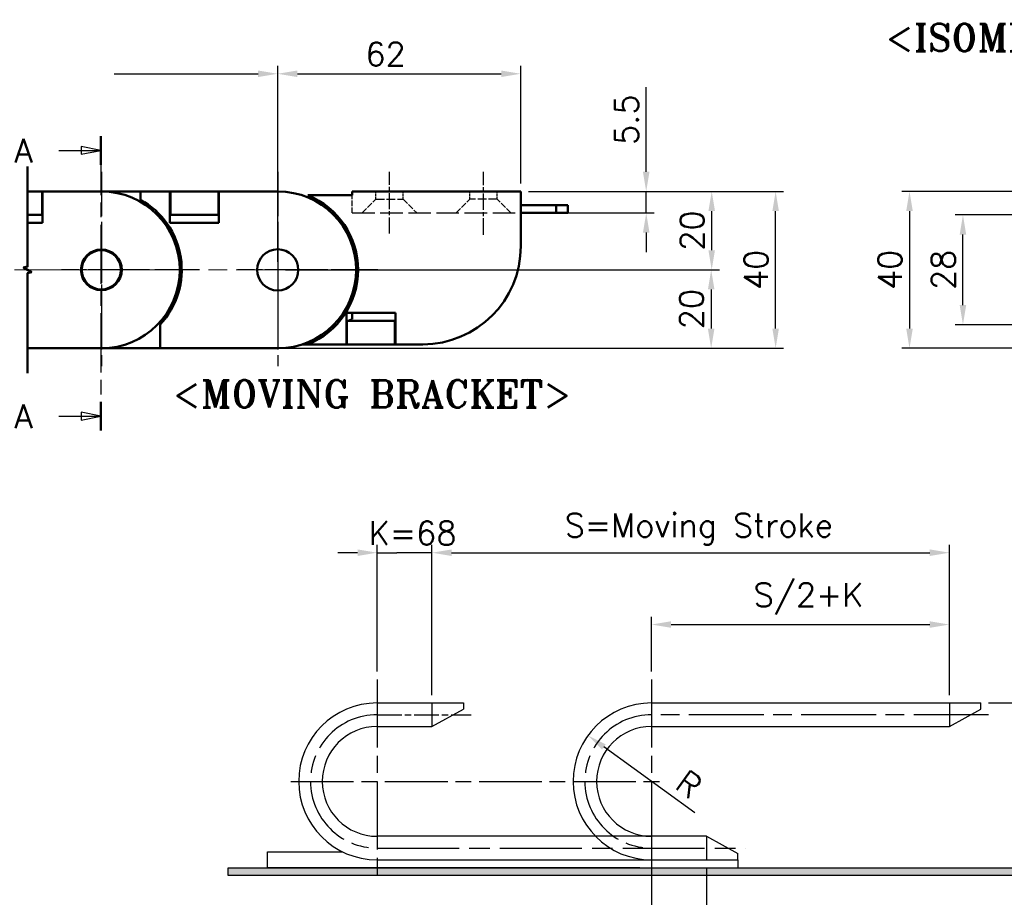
# Model space of a CAD drawing. Header units: millimetres. Extents: x 20 to 820, y -661 to 861.
# Tile 5 of 11: x 419 to 670, y 152 to 375. Entities that reach past the tile are written whole.
import ezdxf

# ---------------------------------------------------------------- set-up
doc = ezdxf.new("R2010")
doc.units = ezdxf.units.MM
doc.header["$LTSCALE"] = 2
doc.linetypes.add('CHAIN', pattern=[0.35429999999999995, 0.2362, -0.0295, 0.0591, -0.0295])
doc.linetypes.add('DASHED', pattern=[0.2068, 0.1655, -0.0413])
doc.layers.get('0').update_dxf_attribs({"lineweight": 25})
for name, color, linetype, lineweight in [('기호(ISO)', 7, 'Continuous', 25), ('단면선(ISO)', 3, 'CHAIN', 25), ('스케치 형상(ISO)', 7, 'Continuous', 25), ('외형선(ISO)', 7, 'Continuous', 50), ('절단선(ISO)', 1, 'Continuous', 50), ('중심 표식(ISO)', 1, 'CHAIN', 25), ('중심선(ISO)', 1, 'CHAIN', 25), ('치수(ISO)', 7, 'Continuous', 25), ('해치 (ISO)', 3, 'Continuous', 18)]:
    doc.layers.add(name, color=color, linetype=linetype, lineweight=lineweight)
doc.styles.add('주 문자 (ISO)', font='tahoma.ttf')
doc.styles.add('한신 주석 텍스트', font='RomanT.shx')
doc.styles.add('한신치수', font='RomanS.shx')
doc.dimstyles.new('한신체인', dxfattribs={"dimscale": 2, "dimtxt": 3, "dimasz": 2.5, "dimexe": 1, "dimexo": 1, "dimgap": 1, "dimtad": 1, "dimrnd": 1e-08, "dimdsep": 46, "dimtxsty": '한신치수', "dimcen": 0.09, "dimdle": 10, "dimclrd": 3, "dimclre": 3, "dimclrt": 3, "dimazin": 2, "dimtfac": 1.168400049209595, "dimtmove": 0, "dimatfit": 3, "dimfxl": 0, "dimtolj": 1, "dimlwd": -1, "dimlwe": -1, "dimarcsym": 0})

# ---------------------------------------------------------------- blocks, each defined once
blk = doc.blocks.new('2dTransSection0')
at = {"layer": '단면선(ISO)', "linetype": 'CHAIN', "ltscale": 15.94457149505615}
blk.add_line((219.853665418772, 172.8670697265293), (219.853665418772, 135.3229371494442), dxfattribs=at)
at = {"layer": '단면선(ISO)', "linetype": 'Continuous', "lineweight": 50}
for p, q in [((219.853665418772, 172.8670697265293), (219.853665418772, 169.2179079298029)), ((219.853665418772, 138.9720989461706), (219.853665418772, 135.3229371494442))]:
    blk.add_line(p, q, dxfattribs=at)
at = {"layer": '단면선(ISO)', "linetype": 'Continuous'}
for p, q in [((214.5311570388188, 171.0424888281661), (217.353665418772, 171.0424888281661)), ((219.853665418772, 171.0424888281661), (217.353665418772, 171.5424888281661)), ((217.353665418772, 171.5424888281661), (217.353665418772, 170.5424888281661)), ((217.353665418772, 171.0424888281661), (219.853665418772, 171.0424888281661)), ((217.353665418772, 170.5424888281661), (219.853665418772, 171.0424888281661)), ((214.5311570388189, 137.1475180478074), (217.353665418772, 137.1475180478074)), ((219.853665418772, 137.1475180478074), (217.353665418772, 137.6475180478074)), ((217.353665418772, 137.6475180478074), (217.353665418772, 136.6475180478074)), ((217.353665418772, 137.1475180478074), (219.853665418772, 137.1475180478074)), ((217.353665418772, 136.6475180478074), (219.853665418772, 137.1475180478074))]:
    blk.add_line(p, q, dxfattribs=at)
at = {"layer": '단면선(ISO)', "linetype": 'Continuous', "flags": 128}
for points in [[(217.3536643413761, 170.542490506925), (219.8536643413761, 171.042487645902), (217.3536643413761, 171.5424895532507), (217.3536643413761, 170.542490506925)], [(217.3536643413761, 136.6475177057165), (219.8536643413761, 137.1475172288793), (217.3536643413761, 137.647519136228), (217.3536643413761, 136.6475177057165)]]:
    blk.add_lwpolyline(points, dxfattribs=at)
at = {"layer": '단면선(ISO)'}
for points in [[(217.3536643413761, 170.542490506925), (219.8536643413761, 171.042487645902), (217.3536643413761, 171.5424895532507), (217.3536643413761, 170.542490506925)], [(217.3536643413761, 136.6475177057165), (219.8536643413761, 137.1475172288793), (217.3536643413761, 137.647519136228), (217.3536643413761, 136.6475177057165)]]:
    blk.add_solid(points, dxfattribs=at)
at = {"layer": '단면선(ISO)', "char_height": 3.00000011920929, "attachment_point": 7, "style": '한신치수'}
for insert in [(208.8666792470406, 169.5197251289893), (208.8666792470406, 135.6247543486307)]:
    blk.add_mtext('A', dxfattribs=dict(at, insert=insert))
blk = doc.blocks.new('*D12')
at = {"layer": 'Defpoints', "color": 0, "transparency": 16777216}
for p in [(564.0131390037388, 192.8911931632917), (580.2235797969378, 181.1770303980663)]:
    blk.add_point(p, dxfattribs=at)
at = {"layer": '치수(ISO)', "color": 3, "transparency": 16777216}
blk.add_line((591.3145779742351, 173.1623342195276), (568.0657492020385, 189.9626524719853), dxfattribs=at)
blk.add_solid([(568.5538393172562, 190.6380875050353), (567.5776590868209, 189.2872174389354), (564.0131390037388, 192.8911931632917)], dxfattribs=at)
at = {"layer": '치수(ISO)', "color": 3, "transparency": 16777216, "insert": (588.1063089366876, 181.6495917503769), "char_height": 6, "attachment_point": 5, "rotation": 324.1469675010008, "style": '한신치수'}
blk.add_mtext('\\A1; R', dxfattribs=at)
blk = doc.blocks.new('*D13')
at = {"layer": 'Defpoints', "color": 0, "transparency": 16777216}
for p in [(580.2235797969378, 161.1770303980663), (594.2235797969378, 161.1770303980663), (594.2235797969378, 141.1770303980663)]:
    blk.add_point(p, dxfattribs=at)
at = {"layer": '치수(ISO)', "color": 3, "transparency": 16777216}
for p, q in [((580.2235797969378, 159.1770303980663), (580.2235797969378, 139.1770303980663)), ((594.2235797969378, 159.1770303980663), (594.2235797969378, 139.1770303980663)), ((575.2235797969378, 141.1770303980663), (570.2235797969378, 141.1770303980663)), ((580.2235797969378, 141.1770303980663), (585.2235797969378, 141.1770303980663)), ((585.2235797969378, 141.1770303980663), (589.2235797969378, 141.1770303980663)), ((594.2235797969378, 141.1770303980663), (589.2235797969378, 141.1770303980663)), ((599.2235797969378, 141.1770303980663), (604.2235797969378, 141.1770303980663))]:
    blk.add_line(p, q, dxfattribs=at)
for points in [[(575.2235797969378, 142.0103637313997), (575.2235797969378, 140.343697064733), (580.2235797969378, 141.1770303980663)], [(599.2235797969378, 142.0103637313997), (599.2235797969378, 140.343697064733), (594.2235797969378, 141.1770303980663)]]:
    blk.add_solid(points, dxfattribs=at)
at = {"layer": '치수(ISO)', "color": 3, "transparency": 16777216, "insert": (587.2235797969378, 146.1770303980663), "char_height": 6, "attachment_point": 5, "style": '한신치수'}
blk.add_mtext('\\A1; K', dxfattribs=at)
blk = doc.blocks.new('*D14')
at = {"layer": 'Defpoints', "color": 0, "transparency": 16777216}
for p in [(664.2235797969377, 201.1770303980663), (690.0063195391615, 201.1770303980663), (682.2235797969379, 159.1770303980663)]:
    blk.add_point(p, dxfattribs=at)
at = {"layer": '치수(ISO)', "color": 3, "transparency": 16777216}
for p, q in [((666.2235797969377, 201.1770303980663), (692.0063195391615, 201.1770303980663)), ((690.0063195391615, 164.1770303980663), (690.0063195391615, 196.1770303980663)), ((684.2235797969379, 159.1770303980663), (692.0063195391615, 159.1770303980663))]:
    blk.add_line(p, q, dxfattribs=at)
for points in [[(689.1729862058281, 196.1770303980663), (690.8396528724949, 196.1770303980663), (690.0063195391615, 201.1770303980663)], [(689.1729862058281, 164.1770303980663), (690.8396528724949, 164.1770303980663), (690.0063195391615, 159.1770303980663)]]:
    blk.add_solid(points, dxfattribs=at)
at = {"layer": '치수(ISO)', "color": 3, "transparency": 16777216, "insert": (685.0063195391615, 180.1770303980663), "char_height": 6, "attachment_point": 5, "rotation": 90, "style": '한신치수'}
blk.add_mtext('\\A1; H', dxfattribs=at)
blk = doc.blocks.new('*D15')
at = {"layer": 'Defpoints', "color": 0, "transparency": 16777216}
for p in [(510.2235797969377, 239.4965686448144), (510.2235797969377, 207.1770303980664), (524.2235797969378, 201.1770303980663)]:
    blk.add_point(p, dxfattribs=at)
at = {"layer": '치수(ISO)', "color": 3, "transparency": 16777216}
for p, q in [((510.2235797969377, 209.1770303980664), (510.2235797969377, 241.4965686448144)), ((524.2235797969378, 203.1770303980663), (524.2235797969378, 241.4965686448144)), ((505.2235797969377, 239.4965686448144), (500.2235797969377, 239.4965686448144)), ((510.2235797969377, 239.4965686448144), (515.2235797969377, 239.4965686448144)), ((519.2235797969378, 239.4965686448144), (515.2235797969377, 239.4965686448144)), ((524.2235797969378, 239.4965686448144), (519.2235797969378, 239.4965686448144)), ((529.2235797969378, 239.4965686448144), (534.2235797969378, 239.4965686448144))]:
    blk.add_line(p, q, dxfattribs=at)
for points in [[(505.2235797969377, 240.3299019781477), (505.2235797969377, 238.663235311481), (510.2235797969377, 239.4965686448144)], [(529.2235797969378, 240.3299019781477), (529.2235797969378, 238.663235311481), (524.2235797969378, 239.4965686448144)]]:
    blk.add_solid(points, dxfattribs=at)
at = {"layer": '치수(ISO)', "color": 3, "transparency": 16777216, "insert": (517.2235797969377, 244.4965686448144), "char_height": 6, "attachment_point": 5, "style": '한신치수'}
blk.add_mtext('\\A1; K=68', dxfattribs=at)
blk = doc.blocks.new('*D16')
at = {"layer": 'Defpoints', "color": 0, "transparency": 16777216}
for p in [(656.2235797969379, 221.1770303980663), (580.2235797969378, 207.1770303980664), (656.2235797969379, 201.1770303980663)]:
    blk.add_point(p, dxfattribs=at)
at = {"layer": '치수(ISO)', "color": 3, "transparency": 16777216}
for p, q in [((580.2235797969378, 209.1770303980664), (580.2235797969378, 223.1770303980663)), ((585.2235797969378, 221.1770303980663), (651.2235797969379, 221.1770303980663)), ((656.2235797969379, 203.1770303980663), (656.2235797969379, 223.1770303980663))]:
    blk.add_line(p, q, dxfattribs=at)
for points in [[(585.2235797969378, 222.0103637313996), (585.2235797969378, 220.3436970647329), (580.2235797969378, 221.1770303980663)], [(651.2235797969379, 222.0103637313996), (651.2235797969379, 220.3436970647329), (656.2235797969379, 221.1770303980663)]]:
    blk.add_solid(points, dxfattribs=at)
at = {"layer": '치수(ISO)', "color": 3, "transparency": 16777216, "insert": (618.2235797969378, 227.7484589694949), "char_height": 6, "attachment_point": 5, "style": '한신치수'}
blk.add_mtext('\\A1; S/2+K', dxfattribs=at)
blk = doc.blocks.new('*D20')
at = {"layer": 'Defpoints', "color": 0, "transparency": 16777216}
for p in [(546.8721946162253, 361.6239926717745), (546.8721946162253, 331.6266826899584), (484.8721946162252, 321.8766826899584)]:
    blk.add_point(p, dxfattribs=at)
at = {"layer": '치수(ISO)', "color": 3, "transparency": 16777216}
for p, q in [((484.8721946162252, 323.8766826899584), (484.8721946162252, 363.6239926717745)), ((546.8721946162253, 333.6266826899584), (546.8721946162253, 363.6239926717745)), ((489.8721946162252, 361.6239926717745), (541.8721946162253, 361.6239926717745))]:
    blk.add_line(p, q, dxfattribs=at)
for points in [[(489.8721946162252, 362.4573260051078), (489.8721946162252, 360.7906593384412), (484.8721946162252, 361.6239926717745)], [(541.8721946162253, 362.4573260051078), (541.8721946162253, 360.7906593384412), (546.8721946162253, 361.6239926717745)]]:
    blk.add_solid(points, dxfattribs=at)
at = {"layer": '치수(ISO)', "color": 3, "transparency": 16777216, "insert": (512.3721946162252, 366.6239926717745), "char_height": 6, "attachment_point": 5, "style": '한신치수'}
blk.add_mtext('\\A1;62', dxfattribs=at)
blk = doc.blocks.new('*D25')
at = {"layer": 'Defpoints', "color": 0, "transparency": 16777216}
for p in [(546.8721946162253, 331.6266826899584), (578.8721946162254, 331.6266826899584), (546.8721946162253, 326.1266826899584)]:
    blk.add_point(p, dxfattribs=at)
at = {"layer": '치수(ISO)', "color": 3, "transparency": 16777216}
for p, q in [((578.8721946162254, 336.6266826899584), (578.8721946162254, 358.198111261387)), ((548.8721946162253, 331.6266826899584), (580.8721946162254, 331.6266826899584)), ((578.8721946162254, 326.1266826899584), (578.8721946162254, 331.6266826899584)), ((548.8721946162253, 326.1266826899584), (580.8721946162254, 326.1266826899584)), ((578.8721946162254, 321.1266826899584), (578.8721946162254, 316.1266826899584))]:
    blk.add_line(p, q, dxfattribs=at)
for points in [[(578.0388612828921, 336.6266826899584), (579.7055279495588, 336.6266826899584), (578.8721946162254, 331.6266826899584)], [(578.0388612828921, 321.1266826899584), (579.7055279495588, 321.1266826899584), (578.8721946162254, 326.1266826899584)]]:
    blk.add_solid(points, dxfattribs=at)
at = {"layer": '치수(ISO)', "color": 3, "transparency": 16777216, "insert": (573.8721946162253, 349.9123969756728), "char_height": 6, "attachment_point": 5, "rotation": 90, "style": '한신치수'}
blk.add_mtext('\\A1;5.5', dxfattribs=at)
blk = doc.blocks.new('*D26')
at = {"layer": 'Defpoints', "color": 0, "transparency": 16777216}
for p in [(546.8721946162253, 331.6266826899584), (595.5852924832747, 331.6266826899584), (502.5499201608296, 311.6266826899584)]:
    blk.add_point(p, dxfattribs=at)
at = {"layer": '치수(ISO)', "color": 3, "transparency": 16777216}
for p, q in [((548.8721946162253, 331.6266826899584), (597.5852924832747, 331.6266826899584)), ((595.5852924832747, 316.6266826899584), (595.5852924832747, 326.6266826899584)), ((504.5499201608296, 311.6266826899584), (597.5852924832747, 311.6266826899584))]:
    blk.add_line(p, q, dxfattribs=at)
for points in [[(594.7519591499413, 326.6266826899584), (596.418625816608, 326.6266826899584), (595.5852924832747, 331.6266826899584)], [(594.7519591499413, 316.6266826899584), (596.418625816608, 316.6266826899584), (595.5852924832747, 311.6266826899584)]]:
    blk.add_solid(points, dxfattribs=at)
at = {"layer": '치수(ISO)', "color": 3, "transparency": 16777216, "insert": (590.5852924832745, 321.6266826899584), "char_height": 6, "attachment_point": 5, "rotation": 90, "style": '한신치수'}
blk.add_mtext('\\A1;20', dxfattribs=at)
blk = doc.blocks.new('MOVING BRACKET')
at = {"layer": '기호(ISO)', "color": 2, "insert": (-28.11367750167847, 1.870082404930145), "char_height": 3.499999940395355, "attachment_point": 1, "style": '주 문자 (ISO)'}
blk.add_mtext('\\fRomanT|b0|i0;\\H3.5000;<MOVING BRACKET>', dxfattribs=at)
blk = doc.blocks.new('*D32')
at = {"layer": 'Defpoints', "color": 0, "transparency": 16777216}
for p in [(484.8721946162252, 361.6239926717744), (449.872300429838, 331.6266826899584), (484.8721946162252, 311.6266826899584)]:
    blk.add_point(p, dxfattribs=at)
at = {"layer": '치수(ISO)', "color": 3, "transparency": 16777216}
for p, q in [((484.8721946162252, 313.6266826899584), (484.8721946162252, 363.6239926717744)), ((449.872300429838, 361.6239926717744), (479.8721946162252, 361.6239926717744))]:
    blk.add_line(p, q, dxfattribs=at)
blk.add_solid([(479.8721946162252, 362.4573260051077), (479.8721946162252, 360.7906593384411), (484.8721946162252, 361.6239926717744)], dxfattribs=at)
at = {"layer": '치수(ISO)', "color": 3, "transparency": 16777216, "insert": (467.3722475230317, 366.6239926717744), "char_height": 6, "attachment_point": 5, "style": '한신치수'}
blk.add_mtext('\\A1;  ', dxfattribs=at)
blk = doc.blocks.new('_None')
blk = doc.blocks.new('*D36')
at = {"layer": 'Defpoints', "color": 0, "transparency": 16777216}
for p in [(484.8721946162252, 311.6266826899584), (484.872300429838, 291.6266826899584), (595.4473109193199, 291.6266826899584)]:
    blk.add_point(p, dxfattribs=at)
at = {"layer": '치수(ISO)', "color": 3, "transparency": 16777216}
for p, q in [((486.8721946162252, 311.6266826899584), (597.4473109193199, 311.6266826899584)), ((595.4473109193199, 306.6266826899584), (595.4473109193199, 296.6266826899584)), ((486.872300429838, 291.6266826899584), (597.4473109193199, 291.6266826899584))]:
    blk.add_line(p, q, dxfattribs=at)
for points in [[(594.6139775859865, 306.6266826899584), (596.2806442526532, 306.6266826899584), (595.4473109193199, 311.6266826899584)], [(594.6139775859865, 296.6266826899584), (596.2806442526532, 296.6266826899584), (595.4473109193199, 291.6266826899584)]]:
    blk.add_solid(points, dxfattribs=at)
at = {"layer": '치수(ISO)', "color": 3, "transparency": 16777216, "insert": (590.4473109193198, 301.6266826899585), "char_height": 6, "attachment_point": 5, "rotation": 90, "style": '한신치수'}
blk.add_mtext('\\A1;20', dxfattribs=at)
blk = doc.blocks.new('*D37')
at = {"layer": 'Defpoints', "color": 0, "transparency": 16777216}
for p in [(546.8721946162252, 331.6266826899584), (611.8932857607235, 331.6266826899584), (484.872300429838, 291.6266826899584)]:
    blk.add_point(p, dxfattribs=at)
at = {"layer": '치수(ISO)', "color": 3, "transparency": 16777216}
for p, q in [((548.8721946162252, 331.6266826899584), (613.8932857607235, 331.6266826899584)), ((611.8932857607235, 296.6266826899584), (611.8932857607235, 326.6266826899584)), ((486.872300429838, 291.6266826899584), (613.8932857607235, 291.6266826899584))]:
    blk.add_line(p, q, dxfattribs=at)
for points in [[(611.0599524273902, 326.6266826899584), (612.7266190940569, 326.6266826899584), (611.8932857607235, 331.6266826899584)], [(611.0599524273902, 296.6266826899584), (612.7266190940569, 296.6266826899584), (611.8932857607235, 291.6266826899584)]]:
    blk.add_solid(points, dxfattribs=at)
at = {"layer": '치수(ISO)', "color": 3, "transparency": 16777216, "insert": (606.8932857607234, 311.6266826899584), "char_height": 6, "attachment_point": 5, "rotation": 90, "style": '한신치수'}
blk.add_mtext('\\A1;40', dxfattribs=at)
blk = doc.blocks.new('*D43')
at = {"layer": 'Defpoints', "color": 0, "transparency": 16777216}
for p in [(659.6811845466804, 325.6266826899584), (679.7974762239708, 325.6266826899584), (686.0474762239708, 297.6266826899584)]:
    blk.add_point(p, dxfattribs=at)
at = {"layer": '치수(ISO)', "color": 3, "transparency": 16777216}
for p, q in [((677.7974762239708, 325.6266826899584), (657.6811845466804, 325.6266826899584)), ((659.6811845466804, 302.6266826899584), (659.6811845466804, 320.6266826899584)), ((684.0474762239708, 297.6266826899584), (657.6811845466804, 297.6266826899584))]:
    blk.add_line(p, q, dxfattribs=at)
for points in [[(658.847851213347, 320.6266826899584), (660.5145178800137, 320.6266826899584), (659.6811845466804, 325.6266826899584)], [(658.847851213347, 302.6266826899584), (660.5145178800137, 302.6266826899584), (659.6811845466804, 297.6266826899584)]]:
    blk.add_solid(points, dxfattribs=at)
at = {"layer": '치수(ISO)', "color": 3, "transparency": 16777216, "insert": (654.6811845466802, 311.6266826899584), "char_height": 6, "attachment_point": 5, "rotation": 90, "style": '한신치수'}
blk.add_mtext('\\A1;28', dxfattribs=at)
blk = doc.blocks.new('*D44')
at = {"layer": 'Defpoints', "color": 0, "transparency": 16777216}
for p in [(678.0474762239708, 331.6266826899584), (646.0474762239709, 291.6266826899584), (678.0474762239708, 291.6266826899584)]:
    blk.add_point(p, dxfattribs=at)
at = {"layer": '치수(ISO)', "color": 3, "transparency": 16777216}
for p, q in [((676.0474762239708, 331.6266826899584), (644.0474762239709, 331.6266826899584)), ((646.0474762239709, 326.6266826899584), (646.0474762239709, 296.6266826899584)), ((676.0474762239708, 291.6266826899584), (644.0474762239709, 291.6266826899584))]:
    blk.add_line(p, q, dxfattribs=at)
for points in [[(645.2141428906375, 326.6266826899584), (646.8808095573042, 326.6266826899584), (646.0474762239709, 331.6266826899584)], [(645.2141428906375, 296.6266826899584), (646.8808095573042, 296.6266826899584), (646.0474762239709, 291.6266826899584)]]:
    blk.add_solid(points, dxfattribs=at)
at = {"layer": '치수(ISO)', "color": 3, "transparency": 16777216, "insert": (641.0474762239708, 311.6266826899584), "char_height": 6, "attachment_point": 5, "rotation": 90, "style": '한신치수'}
blk.add_mtext('\\A1;40', dxfattribs=at)
blk = doc.blocks.new('*D49')
at = {"layer": 'Defpoints', "color": 0, "transparency": 16777216}
for p in [(656.2235797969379, 239.4965686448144), (524.2235797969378, 201.1770303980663), (656.2235797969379, 201.1770303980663)]:
    blk.add_point(p, dxfattribs=at)
at = {"layer": '치수(ISO)', "color": 3, "transparency": 16777216}
for p, q in [((524.2235797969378, 203.1770303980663), (524.2235797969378, 241.4965686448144)), ((656.2235797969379, 203.1770303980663), (656.2235797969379, 241.4965686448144)), ((529.2235797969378, 239.4965686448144), (651.2235797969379, 239.4965686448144))]:
    blk.add_line(p, q, dxfattribs=at)
for points in [[(529.2235797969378, 240.3299019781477), (529.2235797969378, 238.663235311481), (524.2235797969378, 239.4965686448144)], [(651.2235797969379, 240.3299019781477), (651.2235797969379, 238.663235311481), (656.2235797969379, 239.4965686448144)]]:
    blk.add_solid(points, dxfattribs=at)
at = {"layer": '치수(ISO)', "color": 3, "transparency": 16777216, "insert": (590.2235797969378, 245.4965686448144), "char_height": 6, "attachment_point": 5, "style": '한신치수'}
blk.add_mtext('\\A1; S=Moving Stroke', dxfattribs=at)

msp = doc.modelspace()

# ---------------------------------------------------------------- hatches: boundary and pattern name
at = {"layer": '해치 (ISO)'}
msp.add_hatch(color=7, dxfattribs=at).paths.add_polyline_path([(472.2235797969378, 159.1770303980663), (472.2235797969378, 157.1770303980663), (682.2235797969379, 157.1770303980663), (682.2235797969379, 159.1770303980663)])

# ---------------------------------------------------------------- linework, layer by layer
at = {"layer": '스케치 형상(ISO)', "color": 3}
msp.add_line((443.1508410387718, 361.6266826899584), (468.1508410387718, 361.6266826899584), dxfattribs=at)
at = {"layer": '스케치 형상(ISO)', "color": 2, "linetype": 'DASHED', "lineweight": 25, "ltscale": 1.903675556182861}
for p, q in [((509.8721946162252, 329.6266826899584), (509.8721946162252, 331.6266826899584)), ((516.8721946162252, 329.6266826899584), (516.8721946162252, 331.6266826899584)), ((533.8721946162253, 329.6266826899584), (533.8721946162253, 331.6266826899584)), ((540.8721946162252, 329.6266826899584), (540.8721946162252, 331.6266826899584))]:
    msp.add_line(p, q, dxfattribs=at)
at = {"layer": '스케치 형상(ISO)', "color": 2, "linetype": 'DASHED', "lineweight": 25, "ltscale": 4.283394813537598}
msp.add_line((503.8721946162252, 326.1266826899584), (503.8721946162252, 330.6266826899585), dxfattribs=at)
at = {"layer": '스케치 형상(ISO)', "color": 2, "linetype": 'DASHED', "lineweight": 25, "ltscale": 4.711503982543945}
for p, q in [((506.3721946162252, 326.1266826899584), (509.8721946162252, 329.6266826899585)), ((516.8721946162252, 329.6266826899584), (520.3721946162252, 326.1266826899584)), ((530.3721946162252, 326.1266826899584), (533.8721946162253, 329.6266826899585)), ((544.3721946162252, 326.1266826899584), (540.8721946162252, 329.6266826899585))]:
    msp.add_line(p, q, dxfattribs=at)
at = {"layer": '스케치 형상(ISO)', "color": 2, "linetype": 'DASHED', "lineweight": 25, "ltscale": 6.663114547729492}
for p, q in [((509.8721946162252, 329.6266826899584), (516.8721946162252, 329.6266826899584)), ((540.8721946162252, 329.6266826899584), (533.8721946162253, 329.6266826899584))]:
    msp.add_line(p, q, dxfattribs=at)
at = {"layer": '스케치 형상(ISO)', "color": 2, "linetype": 'DASHED', "lineweight": 25, "ltscale": 17.32752990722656}
msp.add_line((503.8721946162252, 326.1266826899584), (546.8721946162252, 326.1266826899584), dxfattribs=at)
at = {"layer": '스케치 형상(ISO)', "color": 1, "linetype": 'CHAIN', "lineweight": 18, "ltscale": 39.89072036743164}
msp.add_line((248.1508410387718, 311.6266826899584), (502.5499201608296, 311.6266826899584), dxfattribs=at)
at = {"layer": '스케치 형상(ISO)', "color": 1, "linetype": 'CHAIN', "ltscale": 36.69207000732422}
for p, q in [((510.2235797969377, 207.1770303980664), (510.2235797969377, 155.1770303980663)), ((580.2235797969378, 207.1770303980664), (580.2235797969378, 155.1770303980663))]:
    msp.add_line(p, q, dxfattribs=at)
at = {"layer": '스케치 형상(ISO)'}
for p, q in [((510.2235797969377, 201.1770303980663), (532.2235797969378, 201.1770303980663)), ((510.2235797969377, 201.1770303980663), (510.2235797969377, 195.1770303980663)), ((524.2235797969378, 201.1770303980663), (524.2235797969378, 195.1770303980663)), ((532.2235797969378, 201.1770303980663), (532.2235797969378, 199.5770303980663)), ((580.2235797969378, 201.1770303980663), (664.2235797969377, 201.1770303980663)), ((656.2235797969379, 201.1770303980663), (656.2235797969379, 195.1770303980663)), ((664.2235797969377, 199.5770303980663), (664.2235797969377, 201.1770303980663)), ((524.2235797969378, 195.1770303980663), (532.2235797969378, 199.5770303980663)), ((656.2235797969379, 195.1770303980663), (664.2235797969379, 199.5770303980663)), ((510.2235797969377, 195.1770303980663), (524.2235797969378, 195.1770303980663)), ((580.2235797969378, 195.1770303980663), (656.2235797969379, 195.1770303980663)), ((594.2235797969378, 167.1770303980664), (510.2235797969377, 167.1770303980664)), ((580.2235797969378, 167.1770303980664), (580.2235797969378, 161.1770303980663)), ((594.2235797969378, 167.1770303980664), (594.2235797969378, 161.1770303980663)), ((594.2235797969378, 167.1770303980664), (602.2235797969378, 162.7770303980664)), ((482.2235797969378, 159.1770303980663), (482.2235797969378, 163.1770303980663)), ((482.2235797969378, 163.1770303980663), (501.5057819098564, 163.1770303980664)), ((510.2235797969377, 161.1770303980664), (602.2235797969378, 161.1770303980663)), ((602.2235797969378, 161.1770303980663), (602.2235797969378, 162.7770303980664)), ((602.2235797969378, 161.1770303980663), (602.2235797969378, 159.1770303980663)), ((472.2235797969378, 159.1770303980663), (682.2235797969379, 159.1770303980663)), ((472.2235797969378, 157.1770303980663), (472.2235797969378, 159.1770303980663)), ((577.2235797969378, 159.1770303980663), (482.2235797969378, 159.1770303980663)), ((682.2235797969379, 157.1770303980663), (472.2235797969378, 157.1770303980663))]:
    msp.add_line(p, q, dxfattribs=at)
at = {"layer": '스케치 형상(ISO)', "color": 1, "linetype": 'CHAIN', "ltscale": 13.33438873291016}
msp.add_line((510.2235797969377, 198.1770303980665), (534.2235797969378, 198.1770303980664), dxfattribs=at)
at = {"layer": '스케치 형상(ISO)', "color": 1, "linetype": 'CHAIN', "ltscale": 40.45535659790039}
msp.add_line((666.2235797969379, 198.1770303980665), (580.2235797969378, 198.1770303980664), dxfattribs=at)
at = {"layer": '스케치 형상(ISO)', "color": 1, "linetype": 'CHAIN', "ltscale": 33.86960220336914}
msp.add_line((488.2235797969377, 181.1770303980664), (584.2235797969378, 181.1770303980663), dxfattribs=at)
at = {"layer": '스케치 형상(ISO)', "color": 1, "linetype": 'CHAIN', "ltscale": 44.21864700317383}
msp.add_line((510.2235797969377, 164.1770303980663), (604.2235797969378, 164.1770303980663), dxfattribs=at)
at = {"layer": '스케치 형상(ISO)'}
for centre, radius in [((510.2235797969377, 181.1770303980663), 20), ((580.2235797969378, 181.1770303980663), 20), ((510.2235797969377, 181.1770303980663), 13.99999999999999), ((580.2235797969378, 181.1770303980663), 13.99999999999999)]:
    msp.add_arc(centre, radius, 90, 270, dxfattribs=at)
at = {"layer": '스케치 형상(ISO)', "color": 1, "linetype": 'CHAIN', "ltscale": 37.6849250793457}
for centre, radius in [((510.2235797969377, 181.1770303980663), 17.00000000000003), ((580.2235797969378, 181.1770303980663), 17.0000000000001)]:
    msp.add_arc(centre, radius, 90, 270, dxfattribs=at)
at = {"layer": '외형선(ISO)'}
for p, q in [((424.7723004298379, 331.6266826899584), (421.0345476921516, 331.6266826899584)), ((424.7723004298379, 331.6266826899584), (424.7723004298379, 329.8766826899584)), ((424.7723004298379, 331.6266826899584), (424.872300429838, 331.6266826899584)), ((424.872300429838, 331.6266826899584), (439.872300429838, 331.6266826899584)), ((424.872300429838, 331.6266826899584), (424.872300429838, 323.6266826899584)), ((439.872300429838, 331.6266826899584), (449.872300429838, 331.6266826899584)), ((449.872300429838, 331.6266826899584), (449.872300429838, 329.5222128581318)), ((449.872300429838, 331.6266826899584), (457.372300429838, 331.6266826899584)), ((457.372300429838, 331.6266826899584), (457.472300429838, 331.6266826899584)), ((457.372300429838, 323.6266826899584), (457.372300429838, 331.6266826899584)), ((457.472300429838, 329.8766826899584), (457.472300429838, 331.6266826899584)), ((469.7723004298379, 331.6266826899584), (457.472300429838, 331.6266826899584)), ((469.7723004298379, 331.6266826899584), (469.7723004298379, 329.8766826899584)), ((469.7723004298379, 331.6266826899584), (469.872300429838, 331.6266826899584)), ((469.872300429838, 331.6266826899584), (484.872300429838, 331.6266826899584)), ((469.872300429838, 331.6266826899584), (469.872300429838, 323.6266826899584)), ((546.8721946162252, 331.6266826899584), (503.8721946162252, 331.6266826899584)), ((503.8721946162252, 331.6266826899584), (503.8721946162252, 330.6266826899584)), ((546.8721946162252, 317.6266826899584), (546.8721946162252, 331.6266826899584)), ((424.7723004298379, 329.8766826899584), (424.7723004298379, 327.3766826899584)), ((457.472300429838, 329.8766826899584), (457.472300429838, 327.3766826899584)), ((469.7723004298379, 329.8766826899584), (469.7723004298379, 327.3766826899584)), ((503.8721946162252, 330.6266826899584), (492.5695967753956, 330.6266826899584)), ((424.7723004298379, 327.3766826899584), (424.7723004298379, 325.6266826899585)), ((457.472300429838, 325.6266826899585), (457.472300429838, 327.3766826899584)), ((469.7723004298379, 327.3766826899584), (469.7723004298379, 325.6266826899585)), ((546.8721946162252, 328.1266826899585), (555.8721946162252, 328.1266826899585)), ((555.8721946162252, 326.1266826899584), (555.8721946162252, 328.1266826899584)), ((555.8721946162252, 328.1266826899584), (558.8721946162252, 328.1266826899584)), ((558.8721946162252, 326.1266826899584), (558.8721946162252, 328.1266826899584)), ((421.0345476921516, 325.6266826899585), (424.7723004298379, 325.6266826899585)), ((424.7723004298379, 325.6266826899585), (424.872300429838, 325.6266826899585)), ((457.3723004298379, 325.6266826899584), (457.472300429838, 325.6266826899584)), ((457.472300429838, 325.6266826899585), (469.7723004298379, 325.6266826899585)), ((469.7723004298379, 325.6266826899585), (469.872300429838, 325.6266826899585)), ((546.8721946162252, 326.1266826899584), (555.8721946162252, 326.1266826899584)), ((555.8721946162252, 326.1266826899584), (558.8721946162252, 326.1266826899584)), ((424.872300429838, 323.6266826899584), (421.0345476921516, 323.6266826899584)), ((469.872300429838, 323.6266826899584), (457.372300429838, 323.6266826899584)), ((502.3721946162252, 292.6266826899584), (502.3721946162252, 300.6266826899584)), ((502.3721946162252, 300.6266826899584), (514.8721946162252, 300.6266826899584)), ((503.8721946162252, 299.013339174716), (502.9542951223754, 298.6266826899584)), ((503.8721946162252, 300.6266826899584), (503.8721946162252, 299.013339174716)), ((514.8721946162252, 300.6266826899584), (514.8721946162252, 292.6266826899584)), ((454.872300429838, 297.6534940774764), (454.872300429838, 291.6266826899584)), ((502.4721946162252, 298.4236024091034), (502.3721946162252, 298.3814783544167)), ((502.4721946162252, 296.8766826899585), (502.4721946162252, 298.6266826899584)), ((514.7721946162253, 298.6266826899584), (502.4721946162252, 298.6266826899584)), ((502.4721946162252, 294.3766826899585), (502.4721946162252, 296.8766826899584)), ((514.7721946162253, 298.6266826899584), (514.7721946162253, 296.8766826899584)), ((514.8721946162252, 298.6266826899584), (514.7721946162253, 298.6266826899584)), ((514.7721946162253, 294.3766826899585), (514.7721946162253, 296.8766826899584)), ((502.4721946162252, 292.6266826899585), (502.4721946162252, 294.3766826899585)), ((514.7721946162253, 294.3766826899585), (514.7721946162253, 292.6266826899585)), ((439.872300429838, 291.6266826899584), (421.0345476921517, 291.6266826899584)), ((454.872300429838, 291.6266826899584), (439.872300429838, 291.6266826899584)), ((484.872300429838, 291.6266826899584), (454.872300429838, 291.6266826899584)), ((492.5695967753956, 292.6266826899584), (491.1172984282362, 292.6266826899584)), ((492.5695967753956, 292.6266826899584), (502.3721946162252, 292.6266826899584)), ((502.4721946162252, 292.6266826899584), (502.3721946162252, 292.6266826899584)), ((502.4721946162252, 292.6266826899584), (514.7721946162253, 292.6266826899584)), ((514.8721946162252, 292.6266826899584), (514.7721946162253, 292.6266826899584)), ((514.8721946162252, 292.6266826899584), (521.8721946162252, 292.6266826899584))]:
    msp.add_line(p, q, dxfattribs=at)
for centre, radius in [((439.872300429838, 311.6266826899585), 5.2), ((439.872300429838, 311.6266826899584), 5), ((484.8721946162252, 311.6266826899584), 5.25)]:
    msp.add_circle(centre, radius, dxfattribs=at)
for centre, radius, start, end in [((439.872300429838, 311.6266826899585), 20, 270, 90), ((484.872300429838, 311.6266826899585), 20, 270, 90), ((439.8723004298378, 311.6266826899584), 20.50000000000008, 317.0297160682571, 60.80359559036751), ((484.8721946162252, 311.6266826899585), 20.49999999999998, 292.0541703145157, 67.94582968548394), ((521.8721946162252, 317.6266826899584), 25, 270, 0)]:
    msp.add_arc(centre, radius, start, end, dxfattribs=at)
at = {"layer": '절단선(ISO)', "flags": 128}
msp.add_lwpolyline([(421.0345476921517, 285.2766848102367), (421.0345476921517, 310.7813787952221), (422.0345467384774, 311.0493326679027), (420.034548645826, 312.2040319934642), (421.0345476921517, 312.4719858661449), (421.0345476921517, 337.9766798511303)], dxfattribs=at)
at = {"layer": '중심 표식(ISO)', "linetype": 'CHAIN', "ltscale": 23.99096870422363}
for p, q in [((439.872300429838, 336.6266826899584), (439.872300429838, 286.6266826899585)), ((439.872300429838, 336.6266826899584), (439.872300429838, 286.6266826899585)), ((484.872300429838, 336.6266826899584), (484.872300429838, 286.6266826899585)), ((484.872300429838, 336.6266826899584), (484.872300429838, 286.6266826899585)), ((464.872300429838, 311.6266826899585), (434.872300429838, 311.6266826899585)), ((464.872300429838, 311.6266826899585), (434.872300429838, 311.6266826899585)), ((510.3721946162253, 311.6266826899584), (479.8721946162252, 311.6266826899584)), ((509.872300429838, 311.6266826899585), (479.872300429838, 311.6266826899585)), ((509.872300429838, 311.6266826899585), (479.872300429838, 311.6266826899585))]:
    msp.add_line(p, q, dxfattribs=at)
at = {"layer": '중심 표식(ISO)', "linetype": 'CHAIN', "ltscale": 11.33421516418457}
for p, q in [((439.872300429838, 321.8266826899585), (439.872300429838, 301.4266826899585)), ((450.072300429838, 311.6266826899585), (429.6723004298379, 311.6266826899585))]:
    msp.add_line(p, q, dxfattribs=at)
at = {"layer": '중심 표식(ISO)', "linetype": 'CHAIN', "ltscale": 11.11197376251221}
for p, q in [((439.872300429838, 321.6266826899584), (439.872300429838, 301.6266826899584)), ((449.872300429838, 311.6266826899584), (429.872300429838, 311.6266826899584))]:
    msp.add_line(p, q, dxfattribs=at)
at = {"layer": '중심 표식(ISO)', "linetype": 'CHAIN', "ltscale": 11.3897762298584}
for p, q in [((484.8721946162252, 321.8766826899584), (484.8721946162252, 301.3766826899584)), ((495.1221946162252, 311.6266826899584), (474.6221946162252, 311.6266826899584))]:
    msp.add_line(p, q, dxfattribs=at)
at = {"layer": '중심 표식(ISO)', "linetype": 'CHAIN', "ltscale": 5.55593729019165}
msp.add_line((484.8721946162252, 316.6266826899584), (484.8721946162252, 306.6266826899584), dxfattribs=at)
at = {"layer": '중심선(ISO)', "linetype": 'CHAIN', "ltscale": 8.750754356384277}
msp.add_line((513.3721946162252, 320.8765107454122), (513.3721946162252, 336.6266826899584), dxfattribs=at)
at = {"layer": '중심선(ISO)', "linetype": 'CHAIN', "ltscale": 8.912735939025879}
msp.add_line((537.3721946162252, 320.5849679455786), (537.3721946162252, 336.6266826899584), dxfattribs=at)

# ---------------------------------------------------------------- block references
at = {"xscale": 2, "yscale": 2, "zscale": 2}
msp.add_blockref('MOVING BRACKET', (514.302975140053, 279.7575729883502), dxfattribs=at)
at = {"layer": '단면선(ISO)', "xscale": 2, "yscale": 2, "zscale": 2}
msp.add_blockref('2dTransSection0', (0, 0), dxfattribs=at)

# ---------------------------------------------------------------- texts
at = {"layer": '기호(ISO)', "color": 2, "insert": (687.4991277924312, 370.8807804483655), "char_height": 6.99999988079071, "width": 127.3149843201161, "attachment_point": 5, "style": '한신 주석 텍스트'}
msp.add_mtext('{<ISOMETRIC VIEW>}', dxfattribs=at)

# ---------------------------------------------------------------- dimensions: what is measured, and where the dimension line sits
at = {"layer": '치수(ISO)', "color": 3}
for base, p1, p2, angle, override, picture, middle in [((546.8721946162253, 361.6239926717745), (484.8721946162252, 321.8766826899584), (546.8721946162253, 331.6266826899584), 180, {"dimdec": 2, "dimtp": 0, "dimtm": -0, "dimtdec": 2, "dimtofl": 0, "dimatfit": 1}, '*D20', (512.3721946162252, 361.6239926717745)), ((578.8721946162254, 331.6266826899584), (546.8721946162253, 326.1266826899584), (546.8721946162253, 331.6266826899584), 90, {"dimdec": 2, "dimtp": 0, "dimtm": -0, "dimtdec": 2, "dimtofl": 1, "dimatfit": 1}, '*D25', (578.8721946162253, 349.9123969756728)), ((611.8932857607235, 331.6266826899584), (484.872300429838, 291.6266826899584), (546.8721946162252, 331.6266826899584), 90, {"dimdec": 2, "dimtp": 0, "dimtm": -0, "dimtdec": 2, "dimtofl": 0, "dimatfit": 1}, '*D37', (611.8932857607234, 311.6266826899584)), ((595.5852924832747, 331.6266826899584), (502.5499201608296, 311.6266826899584), (546.8721946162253, 331.6266826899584), 270, {"dimdec": 2, "dimtp": 0, "dimtm": -0, "dimtdec": 2, "dimtofl": 0, "dimatfit": 1}, '*D26', (595.5852924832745, 321.6266826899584)), ((646.0474762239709, 291.6266826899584), (678.0474762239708, 331.6266826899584), (678.0474762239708, 291.6266826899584), 90, {"dimdec": 2, "dimtp": 0, "dimtm": -0, "dimtdec": 2, "dimtofl": 0, "dimatfit": 1}, '*D44', (646.0474762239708, 311.6266826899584)), ((659.6811845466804, 325.6266826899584), (686.0474762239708, 297.6266826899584), (679.7974762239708, 325.6266826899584), 270, {"dimdec": 2, "dimtp": 0, "dimtm": -0, "dimtdec": 2, "dimtofl": 0, "dimatfit": 1}, '*D43', (659.6811845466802, 311.6266826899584)), ((595.4473109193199, 291.6266826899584), (484.8721946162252, 311.6266826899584), (484.872300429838, 291.6266826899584), 90, {"dimdec": 2, "dimtp": 0, "dimtm": -0, "dimtdec": 2, "dimtofl": 0, "dimatfit": 1}, '*D36', (595.4473109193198, 301.6266826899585))]:
    dim = msp.add_linear_dim(base=base, p1=p1, p2=p2, angle=angle, dimstyle='한신체인', override=override, dxfattribs=at)
    dim.commit()
    dim.dimension.update_dxf_attribs({"geometry": picture, "text_midpoint": middle, "dimtype": 160})
for base, p1, p2, angle, text, override, picture, middle in [((484.8721946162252, 361.6239926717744), (449.872300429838, 331.6266826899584), (484.8721946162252, 311.6266826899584), 180, '  ', {"dimdec": 2, "dimblk1": 'None', "dimsah": 1, "dimdle": 0, "dimse1": 1, "dimtp": 0, "dimtm": -0, "dimtdec": 2, "dimtofl": 0, "dimatfit": 1}, '*D32', (467.3722475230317, 361.6239926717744)), ((656.2235797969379, 239.4965686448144), (524.2235797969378, 201.1770303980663), (656.2235797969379, 201.1770303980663), 180, ' S=Moving Stroke', {"dimdec": 2, "dimlfac": 0.5, "dimtp": 0, "dimtm": -0, "dimtdec": 2, "dimtofl": 0, "dimatfit": 1}, '*D49', (590.2235797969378, 239.4965686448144)), ((510.2235797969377, 239.4965686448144), (524.2235797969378, 201.1770303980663), (510.2235797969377, 207.1770303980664), 180, ' K=68', {"dimdec": 2, "dimlfac": 0.5, "dimtp": 0, "dimtm": -0, "dimtdec": 2, "dimtofl": 0}, '*D15', (517.2235797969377, 239.4965686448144)), ((656.2235797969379, 221.1770303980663), (580.2235797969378, 207.1770303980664), (656.2235797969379, 201.1770303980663), 180, ' S/2+K', {"dimdec": 2, "dimlfac": 0.5, "dimtp": 0, "dimtm": -0, "dimtdec": 2, "dimtofl": 0, "dimatfit": 1}, '*D16', (618.2235797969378, 221.1770303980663)), ((690.0063195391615, 201.1770303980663), (682.2235797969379, 159.1770303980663), (664.2235797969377, 201.1770303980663), 270, ' H', {"dimdec": 2, "dimlfac": 0.5, "dimtp": 0, "dimtm": -0, "dimtdec": 2, "dimtofl": 0, "dimatfit": 1}, '*D14', (690.0063195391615, 180.1770303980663)), ((594.2235797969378, 141.1770303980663), (580.2235797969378, 161.1770303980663), (594.2235797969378, 161.1770303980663), 180, ' K', {"dimdec": 2, "dimlfac": 0.5, "dimtp": 0, "dimtm": -0, "dimtdec": 2, "dimtofl": 0}, '*D13', (587.2235797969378, 141.1770303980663))]:
    dim = msp.add_linear_dim(base=base, p1=p1, p2=p2, angle=angle, text=text, dimstyle='한신체인', override=override, dxfattribs=at)
    dim.commit()
    dim.dimension.update_dxf_attribs({"geometry": picture, "text_midpoint": middle, "dimtype": 160})
dim = msp.add_radius_dim(center=(580.2235797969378, 181.1770303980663), mpoint=(564.0131390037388, 192.8911931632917), text=' R', dimstyle='한신체인', override={"dimdec": 2, "dimlfac": 0.5, "dimcen": 0, "dimtp": 0, "dimtm": -0, "dimtdec": 2, "dimtofl": 0}, dxfattribs=at)
dim.commit()
dim.dimension.update_dxf_attribs({"geometry": '*D12', "text_midpoint": (585.1777682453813, 177.5969815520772), "dimtype": 164})

doc.saveas('drawing.dxf')
